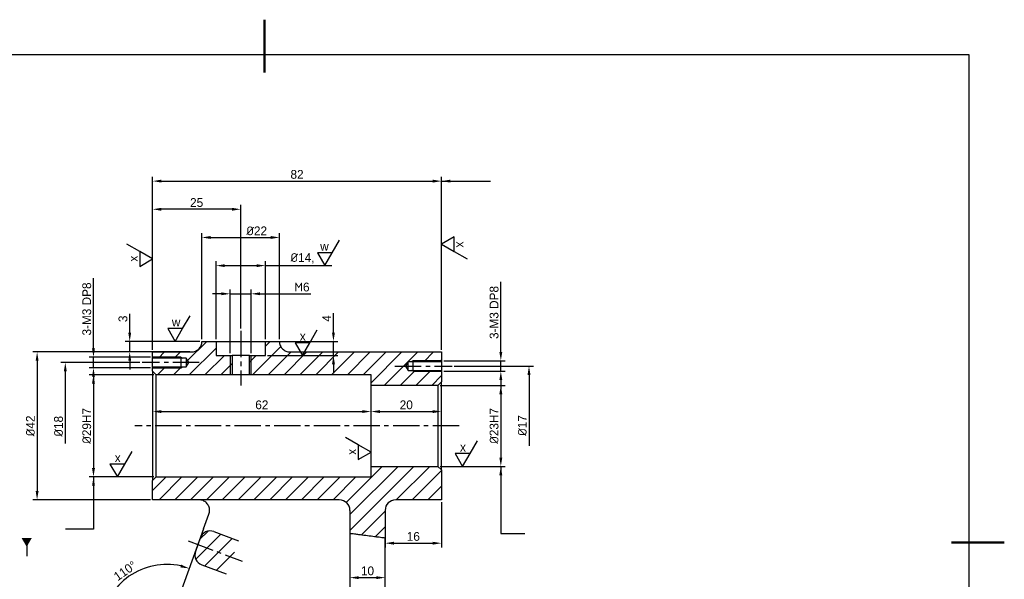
# Model space of a CAD drawing. Header units: millimetres. Extents: x 0 to 420, y 0 to 297.
# Tile 3 of 3: x 141 to 420, y 138 to 297. Entities that reach past the tile are written whole.
import ezdxf

# ---------------------------------------------------------------- set-up
doc = ezdxf.new("R2010")
doc.units = ezdxf.units.MM
doc.header["$LTSCALE"] = 10
doc.linetypes.add('CENTER2', pattern=[1.125, 0.75, -0.125, 0.125, -0.125])
doc.layers.get('0').update_dxf_attribs({"color": 3})
doc.layers.add('중심선', color=1, linetype='CENTER2')
doc.dimstyles.new('ISO-25', dxfattribs={"dimtxt": 2.5, "dimasz": 2.5, "dimexe": 1.25, "dimexo": 0.625, "dimtad": 1, "dimtxsty": 'Standard', "dimcen": 2.5, "dimclrd": 1, "dimclre": 1, "dimclrt": 2, "dimadec": 0, "dimazin": 0, "dimtfac": 1, "dimtmove": 0, "dimatfit": 3, "dimfxl": 1, "dimarcsym": 0})
doc.dimstyles.new('데이텀', dxfattribs={"dimtxt": 2.5, "dimasz": 2.5, "dimexe": 1.25, "dimexo": 0.625, "dimtad": 1, "dimtxsty": 'Standard', "dimcen": 2.5, "dimclrd": 1, "dimclre": 1, "dimclrt": 2, "dimadec": 0, "dimazin": 0, "dimtfac": 1, "dimtmove": 0, "dimatfit": 3, "dimldrblk": 'DATUMFILLED', "dimfxl": 1, "dimarcsym": 0})

# ---------------------------------------------------------------- blocks, each defined once
blk = doc.blocks.new('*D12')
at = {"color": 1, "lineweight": -2, "transparency": 16777216}
for p, q in [((259.89, 193.15), (278.35, 193.15)), ((277.1, 190.65), (277.1, 172.65)), ((259.89, 170.15), (278.35, 170.15))]:
    blk.add_line(p, q, dxfattribs=at)
at = {"color": 1, "transparency": 16777216}
for points in [[(276.68, 190.65), (277.52, 190.65), (277.1, 193.15)], [(276.68, 172.65), (277.52, 172.65), (277.1, 170.15)]]:
    blk.add_solid(points, dxfattribs=at)
at = {"layer": 'Defpoints', "color": 0, "transparency": 16777216}
for p in [(259.26, 193.15), (259.26, 170.15), (277.1, 170.15)]:
    blk.add_point(p, dxfattribs=at)
at = {"color": 2, "transparency": 16777216, "insert": (275.19, 181.65), "char_height": 2.5, "attachment_point": 5, "rotation": 90}
blk.add_mtext('{\\fISOCPEUR|b0|i0|c0|p34;%%C}23H7', dxfattribs=at)
blk = doc.blocks.new('*D14')
at = {"color": 1, "lineweight": -2, "transparency": 16777216}
for p, q in [((177.64, 202.65), (144.23, 202.65)), ((145.48, 200.15), (145.48, 163.15)), ((177.64, 160.65), (144.23, 160.65))]:
    blk.add_line(p, q, dxfattribs=at)
at = {"color": 1, "transparency": 16777216}
for points in [[(145.07, 200.15), (145.9, 200.15), (145.48, 202.65)], [(145.07, 163.15), (145.9, 163.15), (145.48, 160.65)]]:
    blk.add_solid(points, dxfattribs=at)
at = {"layer": 'Defpoints', "color": 0, "transparency": 16777216}
for p in [(178.26, 202.65), (145.48, 160.65), (178.26, 160.65)]:
    blk.add_point(p, dxfattribs=at)
at = {"color": 2, "transparency": 16777216, "insert": (143.58, 181.65), "char_height": 2.5, "attachment_point": 5, "rotation": 90}
blk.add_mtext('{\\fISOCPEUR|b0|i0|c0|p34;%%C}42', dxfattribs=at)
blk = doc.blocks.new('*D15')
at = {"color": 1, "lineweight": -2, "transparency": 16777216}
for p, q in [((178.64, 196.15), (160.23, 196.15)), ((161.48, 193.65), (161.48, 169.65)), ((178.64, 167.15), (160.23, 167.15))]:
    blk.add_line(p, q, dxfattribs=at)
at = {"color": 1, "transparency": 16777216}
for points in [[(161.07, 193.65), (161.9, 193.65), (161.48, 196.15)], [(161.07, 169.65), (161.9, 169.65), (161.48, 167.15)]]:
    blk.add_solid(points, dxfattribs=at)
at = {"layer": 'Defpoints', "color": 0, "transparency": 16777216}
for p in [(179.26, 196.15), (161.48, 167.15), (179.26, 167.15)]:
    blk.add_point(p, dxfattribs=at)
at = {"color": 2, "transparency": 16777216, "insert": (159.58, 181.65), "char_height": 2.5, "attachment_point": 5, "rotation": 90}
blk.add_mtext('{\\fISOCPEUR|b0|i0|c0|p34;%%C}29H7', dxfattribs=at)
blk = doc.blocks.new('*D26')
at = {"color": 1, "lineweight": -2, "transparency": 16777216}
blk.add_line((169.64, 123.65), (162.36, 123.65), dxfattribs=at)
blk.add_arc((182.26, 123.65), 18.66, 77.6835, 172.3165, dxfattribs=at)
at = {"color": 1, "transparency": 16777216}
for points in [[(186.36, 142.27), (186.13, 141.47), (188.64, 141.18)], [(164.19, 126.11), (163.36, 126.17), (163.61, 123.65)]]:
    blk.add_solid(points, dxfattribs=at)
at = {"layer": 'Defpoints', "color": 0, "transparency": 16777216}
for p in [(192.72, 152.37), (176.91, 141.52), (170.26, 123.65), (182.98, 125.62), (184.25, 123.65)]:
    blk.add_point(p, dxfattribs=at)
at = {"color": 2, "transparency": 16777216, "insert": (170.47, 140.49), "char_height": 2.5, "attachment_point": 5, "rotation": 35}
blk.add_mtext('110°', dxfattribs=at)
blk = doc.blocks.new('*D27')
at = {"color": 1, "lineweight": -2, "transparency": 16777216}
blk.add_line((180.76, 185.72), (237.76, 185.72), dxfattribs=at)
at = {"color": 1, "transparency": 16777216}
for points in [[(180.76, 186.13), (180.76, 185.3), (178.26, 185.72)], [(237.76, 186.13), (237.76, 185.3), (240.26, 185.72)]]:
    blk.add_solid(points, dxfattribs=at)
at = {"layer": 'Defpoints', "color": 0, "transparency": 16777216}
for p in [(178.26, 197.15), (240.26, 196.15), (240.26, 185.72)]:
    blk.add_point(p, dxfattribs=at)
at = {"color": 2, "transparency": 16777216, "insert": (209.26, 187.62), "char_height": 2.5, "attachment_point": 5}
blk.add_mtext('62', dxfattribs=at)
blk = doc.blocks.new('*D28')
at = {"color": 1, "lineweight": -2, "transparency": 16777216}
blk.add_line((242.76, 185.72), (257.76, 185.72), dxfattribs=at)
at = {"color": 1, "transparency": 16777216}
for points in [[(242.76, 186.13), (242.76, 185.3), (240.26, 185.72)], [(257.76, 186.13), (257.76, 185.3), (260.26, 185.72)]]:
    blk.add_solid(points, dxfattribs=at)
at = {"layer": 'Defpoints', "color": 0, "transparency": 16777216}
for p in [(240.26, 193.15), (260.26, 194.15), (260.26, 185.72)]:
    blk.add_point(p, dxfattribs=at)
at = {"color": 2, "transparency": 16777216, "insert": (250.26, 187.62), "char_height": 2.5, "attachment_point": 5}
blk.add_mtext('20', dxfattribs=at)
blk = doc.blocks.new('*D30')
at = {"color": 1, "lineweight": -2, "transparency": 16777216}
for p, q in [((260.26, 160.02), (260.26, 147.09)), ((244.26, 157.02), (244.26, 147.09)), ((246.76, 148.34), (257.76, 148.34))]:
    blk.add_line(p, q, dxfattribs=at)
at = {"color": 1, "transparency": 16777216}
for points in [[(246.76, 148.75), (246.76, 147.92), (244.26, 148.34)], [(257.76, 148.75), (257.76, 147.92), (260.26, 148.34)]]:
    blk.add_solid(points, dxfattribs=at)
at = {"layer": 'Defpoints', "color": 0, "transparency": 16777216}
for p in [(260.26, 160.65), (244.26, 157.65), (260.26, 148.34)]:
    blk.add_point(p, dxfattribs=at)
at = {"color": 2, "transparency": 16777216, "insert": (252.26, 150.25), "char_height": 2.5, "attachment_point": 5}
blk.add_mtext('16', dxfattribs=at)
blk = doc.blocks.new('*D32')
at = {"color": 1, "lineweight": -2, "transparency": 16777216}
for p, q in [((192.26, 206.27), (192.26, 236.41)), ((194.76, 235.16), (211.76, 235.16)), ((214.26, 206.27), (214.26, 236.41))]:
    blk.add_line(p, q, dxfattribs=at)
at = {"color": 1, "transparency": 16777216}
for points in [[(194.76, 235.57), (194.76, 234.74), (192.26, 235.16)], [(211.76, 235.57), (211.76, 234.74), (214.26, 235.16)]]:
    blk.add_solid(points, dxfattribs=at)
at = {"layer": 'Defpoints', "color": 0, "transparency": 16777216}
for p in [(214.26, 235.16), (192.26, 205.65), (214.26, 205.65)]:
    blk.add_point(p, dxfattribs=at)
at = {"color": 2, "transparency": 16777216, "insert": (207.8, 237.03), "char_height": 2.5, "attachment_point": 5}
blk.add_mtext('{\\fISOCPEUR|b0|i0|c0|p34;%%C}22', dxfattribs=at)
blk = doc.blocks.new('*D33')
at = {"color": 1, "lineweight": -2, "transparency": 16777216}
for p, q in [((178.26, 203.27), (178.26, 252.41)), ((260.26, 203.27), (260.26, 252.41)), ((180.76, 251.16), (257.76, 251.16))]:
    blk.add_line(p, q, dxfattribs=at)
at = {"color": 1, "transparency": 16777216}
for points in [[(180.76, 251.57), (180.76, 250.74), (178.26, 251.16)], [(257.76, 251.57), (257.76, 250.74), (260.26, 251.16)]]:
    blk.add_solid(points, dxfattribs=at)
at = {"layer": 'Defpoints', "color": 0, "transparency": 16777216}
for p in [(260.26, 251.16), (178.26, 202.65), (260.26, 202.65)]:
    blk.add_point(p, dxfattribs=at)
at = {"color": 2, "transparency": 16777216, "insert": (219.26, 253.06), "char_height": 2.5, "attachment_point": 5}
blk.add_mtext('82', dxfattribs=at)
blk = doc.blocks.new('*D34')
at = {"color": 1, "lineweight": -2, "transparency": 16777216}
for p, q in [((178.26, 203.27), (178.26, 244.41)), ((200.76, 243.16), (180.76, 243.16)), ((203.26, 209.27), (203.26, 244.41))]:
    blk.add_line(p, q, dxfattribs=at)
at = {"color": 1, "transparency": 16777216}
for points in [[(180.76, 243.57), (180.76, 242.74), (178.26, 243.16)], [(200.76, 243.57), (200.76, 242.74), (203.26, 243.16)]]:
    blk.add_solid(points, dxfattribs=at)
at = {"layer": 'Defpoints', "color": 0, "transparency": 16777216}
for p in [(178.26, 243.16), (203.26, 208.65), (178.26, 202.65)]:
    blk.add_point(p, dxfattribs=at)
at = {"color": 2, "transparency": 16777216, "insert": (190.76, 245.06), "char_height": 2.5, "attachment_point": 5}
blk.add_mtext('25', dxfattribs=at)
blk = doc.blocks.new('*D35')
at = {"color": 1, "lineweight": -2, "transparency": 16777216}
for p, q in [((196.26, 206.27), (196.26, 228.41)), ((198.76, 227.16), (207.76, 227.16)), ((210.26, 206.27), (210.26, 228.41)), ((210.26, 227.16), (224.77, 227.16))]:
    blk.add_line(p, q, dxfattribs=at)
at = {"color": 1, "transparency": 16777216}
for points in [[(198.76, 227.57), (198.76, 226.74), (196.26, 227.16)], [(207.76, 227.57), (207.76, 226.74), (210.26, 227.16)]]:
    blk.add_solid(points, dxfattribs=at)
at = {"layer": 'Defpoints', "color": 0, "transparency": 16777216}
for p in [(210.26, 227.16), (196.26, 205.65), (210.26, 205.65)]:
    blk.add_point(p, dxfattribs=at)
at = {"color": 2, "transparency": 16777216, "insert": (220.81, 229.22), "char_height": 2.5, "attachment_point": 5}
blk.add_mtext('{\\fISOCPEUR|b0|i0|c0|p34;%%C}14,', dxfattribs=at)
blk = doc.blocks.new('*D36')
at = {"color": 1, "lineweight": -2, "transparency": 16777216}
for p, q in [((197.76, 219.16), (195.26, 219.16)), ((200.26, 202.27), (200.26, 220.41)), ((200.26, 219.16), (206.26, 219.16)), ((206.26, 202.27), (206.26, 220.41)), ((208.76, 219.16), (223.16, 219.16))]:
    blk.add_line(p, q, dxfattribs=at)
at = {"color": 1, "transparency": 16777216}
for points in [[(197.76, 219.58), (197.76, 218.75), (200.26, 219.16)], [(208.76, 219.58), (208.76, 218.75), (206.26, 219.16)]]:
    blk.add_solid(points, dxfattribs=at)
at = {"layer": 'Defpoints', "color": 0, "transparency": 16777216}
for p in [(206.26, 219.16), (200.26, 201.65), (206.26, 201.65)]:
    blk.add_point(p, dxfattribs=at)
at = {"color": 2, "transparency": 16777216, "insert": (220.66, 221.07), "char_height": 2.5, "attachment_point": 5}
blk.add_mtext('{\\fISOCPEUR|b0|i0|c0|p34;M}6', dxfattribs=at)
blk = doc.blocks.new('*D37')
at = {"color": 1, "lineweight": -2, "transparency": 16777216}
for p, q in [((229.59, 208.15), (229.59, 213.65)), ((210.89, 205.65), (230.84, 205.65)), ((229.59, 201.65), (229.59, 205.65)), ((210.89, 201.65), (230.84, 201.65)), ((229.59, 199.15), (229.59, 196.65))]:
    blk.add_line(p, q, dxfattribs=at)
at = {"color": 1, "transparency": 16777216}
for points in [[(229.18, 208.15), (230.01, 208.15), (229.59, 205.65)], [(229.18, 199.15), (230.01, 199.15), (229.59, 201.65)]]:
    blk.add_solid(points, dxfattribs=at)
at = {"layer": 'Defpoints', "color": 0, "transparency": 16777216}
for p in [(210.26, 205.65), (210.26, 201.65), (229.59, 201.65)]:
    blk.add_point(p, dxfattribs=at)
at = {"color": 2, "transparency": 16777216, "insert": (227.69, 212.15), "char_height": 2.5, "attachment_point": 5, "rotation": 90}
blk.add_mtext('4', dxfattribs=at)
blk = doc.blocks.new('*D38')
at = {"color": 1, "lineweight": -2, "transparency": 16777216}
for p, q in [((161.48, 203.65), (161.48, 223.56)), ((177.64, 201.15), (160.23, 201.15)), ((161.48, 198.15), (161.48, 201.15)), ((177.64, 198.15), (160.23, 198.15)), ((161.48, 195.65), (161.48, 193.15))]:
    blk.add_line(p, q, dxfattribs=at)
at = {"color": 1, "transparency": 16777216}
for points in [[(161.07, 203.65), (161.9, 203.65), (161.48, 201.15)], [(161.07, 195.65), (161.9, 195.65), (161.48, 198.15)]]:
    blk.add_solid(points, dxfattribs=at)
at = {"layer": 'Defpoints', "color": 0, "transparency": 16777216}
for p in [(178.26, 201.15), (161.48, 198.15), (178.26, 198.15)]:
    blk.add_point(p, dxfattribs=at)
at = {"color": 2, "transparency": 16777216, "insert": (159.58, 214.85), "char_height": 2.5, "attachment_point": 5, "rotation": 90}
blk.add_mtext('3-M3 DP8', dxfattribs=at)
blk = doc.blocks.new('*D39')
at = {"color": 1, "lineweight": -2, "transparency": 16777216}
for p, q in [((277.1, 202.65), (277.1, 222.56)), ((260.89, 200.15), (278.35, 200.15)), ((277.1, 197.15), (277.1, 200.15)), ((260.89, 197.15), (278.35, 197.15)), ((277.1, 194.65), (277.1, 192.15))]:
    blk.add_line(p, q, dxfattribs=at)
at = {"color": 1, "transparency": 16777216}
for points in [[(276.68, 202.65), (277.52, 202.65), (277.1, 200.15)], [(276.68, 194.65), (277.52, 194.65), (277.1, 197.15)]]:
    blk.add_solid(points, dxfattribs=at)
at = {"layer": 'Defpoints', "color": 0, "transparency": 16777216}
for p in [(260.26, 200.15), (260.26, 197.15), (277.1, 197.15)]:
    blk.add_point(p, dxfattribs=at)
at = {"color": 2, "transparency": 16777216, "insert": (275.19, 213.85), "char_height": 2.5, "attachment_point": 5, "rotation": 90}
blk.add_mtext('3-M3 DP8', dxfattribs=at)
blk = doc.blocks.new('*D40')
at = {"color": 1, "lineweight": -2, "transparency": 16777216}
for p, q in [((171.76, 208.15), (171.76, 213.45)), ((191.64, 205.65), (170.51, 205.65)), ((171.76, 202.65), (171.76, 205.65)), ((188.84, 202.65), (170.51, 202.65)), ((171.76, 200.15), (171.76, 197.65))]:
    blk.add_line(p, q, dxfattribs=at)
at = {"color": 1, "transparency": 16777216}
for points in [[(171.35, 208.15), (172.18, 208.15), (171.76, 205.65)], [(171.35, 200.15), (172.18, 200.15), (171.76, 202.65)]]:
    blk.add_solid(points, dxfattribs=at)
at = {"layer": 'Defpoints', "color": 0, "transparency": 16777216}
for p in [(192.26, 205.65), (171.76, 202.65), (189.46, 202.65)]:
    blk.add_point(p, dxfattribs=at)
at = {"color": 2, "transparency": 16777216, "insert": (169.86, 212.05), "char_height": 2.5, "attachment_point": 5, "rotation": 90}
blk.add_mtext('3', dxfattribs=at)
blk = doc.blocks.new('*D41')
at = {"color": 1, "lineweight": -2, "transparency": 16777216}
blk.add_line((236.76, 138.56), (241.76, 138.56), dxfattribs=at)
at = {"color": 1, "transparency": 16777216}
for points in [[(236.76, 138.97), (236.76, 138.14), (234.26, 138.56)], [(241.76, 138.97), (241.76, 138.14), (244.26, 138.56)]]:
    blk.add_solid(points, dxfattribs=at)
at = {"layer": 'Defpoints', "color": 0, "transparency": 16777216}
for p in [(234.26, 142.15), (244.26, 142.15), (244.26, 138.56)]:
    blk.add_point(p, dxfattribs=at)
at = {"color": 2, "transparency": 16777216, "insert": (239.26, 140.47), "char_height": 2.5, "attachment_point": 5}
blk.add_mtext('10', dxfattribs=at)
blk = doc.blocks.new('_DatumFilled')
at = {"color": 0, "linetype": 'ByBlock'}
blk.add_solid([(0, 0.58), (-1, 0), (0, -0.58)], dxfattribs=at)

msp = doc.modelspace()

# ---------------------------------------------------------------- hatches: boundary and pattern name
h = msp.add_hatch()
h.set_pattern_fill('ANSI31', color=1)
h.set_pattern_definition([(45, (0, 52.4072), (-2.245064, 2.245064), [])])
edge = h.paths.add_edge_path()
edge.add_line((260.262, 169.146), (259.262, 170.146))
edge.add_line((259.262, 170.146), (240.262, 170.146))
edge.add_line((240.262, 170.146), (240.262, 167.146))
edge.add_line((240.262, 167.146), (179.262, 167.146))
edge.add_line((179.262, 167.146), (178.262, 166.146))
edge.add_line((178.262, 166.146), (178.262, 160.646))
edge.add_line((178.262, 160.646), (231.262, 160.646))
edge.add_arc((231.262, 157.646), 3, 0, 90, ccw=False)
edge.add_line((234.262, 157.646), (234.262, 151.08))
edge.add_spline(control_points=[(234.262, 151.08), (234.262, 151.08), (234.264, 151.08), (234.292, 151.076), (234.394, 151.063), (234.721, 151.021), (234.933, 150.994), (235.418, 150.932), (235.677, 150.899), (236.15, 150.838), (236.35, 150.812), (236.711, 150.765), (236.87, 150.744), (237.104, 150.714), (237.177, 150.704), (237.254, 150.694), (237.258, 150.694), (237.262, 150.693)], knot_values=[0.9886869, 0.9886869, 0.9886869, 0.9886869, 1.0083345, 1.0083345, 1.1335614, 1.1335614, 1.2467545, 1.2467545, 1.3450062, 1.3450062, 1.4101466, 1.4101466, 1.459102, 1.459102, 1.4814099, 1.4814099, 1.4825338, 1.4825338, 1.4825338, 1.4825338], degree=3, periodic=0)
edge.add_spline(control_points=[(237.262, 150.693), (238.591, 150.52), (239.926, 150.345), (241.262, 150.172)], knot_values=[0.0504606, 0.0504606, 0.0504606, 0.0504606, 0.4548192, 0.4548192, 0.4548192, 0.4548192], degree=3, periodic=0)
edge.add_spline(control_points=[(241.262, 150.172), (241.315, 150.165), (241.369, 150.158), (241.48, 150.143), (241.539, 150.136), (241.686, 150.117), (241.776, 150.105), (242.099, 150.064), (242.327, 150.034), (242.839, 149.969), (243.108, 149.935), (243.612, 149.871), (243.829, 149.843), (244.156, 149.802), (244.248, 149.791), (244.261, 149.789), (244.262, 149.789), (244.262, 149.789)], knot_values=[2.4490135, 2.4490135, 2.4490135, 2.4490135, 2.4651781, 2.4651781, 2.4827903, 2.4827903, 2.5099863, 2.5099863, 2.5820259, 2.5820259, 2.6798578, 2.6798578, 2.7939078, 2.7939078, 2.920539, 2.920539, 2.930234, 2.930234, 2.930234, 2.930234], degree=3, periodic=0)
edge.add_line((244.262, 149.789), (244.262, 157.646))
edge.add_arc((247.262, 157.646), 3, 90, 180, ccw=False)
edge.add_line((247.262, 160.646), (260.262, 160.646))
edge.add_line((260.262, 160.646), (260.262, 169.146))
edge = h.paths.add_edge_path()
edge.add_line((250.762, 199.876), (252.262, 199.876))
edge.add_line((252.262, 199.876), (252.262, 200.146))
edge.add_line((252.262, 200.146), (260.262, 200.146))
edge.add_line((260.262, 200.146), (260.262, 202.646))
edge.add_line((260.262, 202.646), (217.262, 202.646))
edge.add_spline(control_points=[(217.262, 202.646), (216.871, 202.646), (216.484, 202.722), (215.762, 203.019), (215.433, 203.236), (214.876, 203.785), (214.655, 204.111), (214.423, 204.656), (214.363, 204.849), (214.282, 205.244), (214.262, 205.445), (214.262, 205.646)], knot_values=[-0.4724442, -0.4724442, -0.4724442, -0.4724442, -0.3552509, -0.3552509, -0.2380576, -0.2380576, -0.1208642, -0.1208642, -0.0604321, -0.0604321, 0, 0, 0, 0], degree=3, periodic=0)
edge.add_line((214.262, 205.646), (210.262, 205.646))
edge.add_line((210.262, 205.646), (210.262, 201.646))
edge.add_line((210.262, 201.646), (206.262, 201.646))
edge.add_line((206.262, 201.646), (206.262, 196.146))
edge.add_line((206.262, 196.146), (240.262, 196.146))
edge.add_line((240.262, 196.146), (240.262, 193.146))
edge.add_line((240.262, 193.146), (259.262, 193.146))
edge.add_line((259.262, 193.146), (260.262, 194.146))
edge.add_line((260.262, 194.146), (260.262, 197.146))
edge.add_line((260.262, 197.146), (252.262, 197.146))
edge.add_line((252.262, 197.146), (252.262, 197.417))
edge.add_line((252.262, 197.417), (250.762, 197.417))
edge.add_line((250.762, 197.417), (250.023, 198.646))
edge.add_line((250.023, 198.646), (250.762, 199.876))
edge = h.paths.add_edge_path()
edge.add_line((200.262, 201.646), (196.262, 201.646))
edge.add_line((196.262, 201.646), (196.262, 205.646))
edge.add_line((196.262, 205.646), (192.262, 205.646))
edge.add_spline(control_points=[(192.262, 205.646), (192.262, 205.255), (192.186, 204.868), (191.889, 204.146), (191.671, 203.817), (191.123, 203.261), (190.797, 203.039), (190.252, 202.807), (190.059, 202.747), (189.664, 202.666), (189.463, 202.646), (189.262, 202.646)], knot_values=[-0.4724442, -0.4724442, -0.4724442, -0.4724442, -0.3552509, -0.3552509, -0.2380576, -0.2380576, -0.1208642, -0.1208642, -0.0604321, -0.0604321, 0, 0, 0, 0], degree=3, periodic=0)
edge.add_line((189.262, 202.646), (178.262, 202.646))
edge.add_line((178.262, 202.646), (178.262, 201.146))
edge.add_line((178.262, 201.146), (186.262, 201.146))
edge.add_line((186.262, 201.146), (186.262, 200.876))
edge.add_line((186.262, 200.876), (187.762, 200.876))
edge.add_line((187.762, 200.876), (188.501, 199.646))
edge.add_line((188.501, 199.646), (187.762, 198.417))
edge.add_line((187.762, 198.417), (186.262, 198.417))
edge.add_line((186.262, 198.417), (186.262, 198.146))
edge.add_line((186.262, 198.146), (178.262, 198.146))
edge.add_line((178.262, 198.146), (178.262, 197.146))
edge.add_line((178.262, 197.146), (179.262, 196.146))
edge.add_line((179.262, 196.146), (200.262, 196.146))
edge.add_line((200.262, 196.146), (200.262, 201.646))
h.paths.add_polyline_path([(186.262, 201.146), (178.262, 201.146), (178.262, 200.876), (186.262, 200.876)], flags=17)
h.paths.add_polyline_path([(186.262, 198.417), (178.262, 198.417), (178.262, 198.146), (186.262, 198.146)], flags=17)
h.paths.add_polyline_path([(200.803, 201.646), (200.262, 201.646), (200.262, 196.146), (200.803, 196.146)])
h.paths.add_polyline_path([(206.262, 201.646), (205.72, 201.646), (205.72, 196.146), (206.262, 196.146)])
h.paths.add_polyline_path([(260.262, 200.146), (252.262, 200.146), (252.262, 199.876), (260.262, 199.876)], flags=17)
h.paths.add_polyline_path([(260.262, 197.417), (252.262, 197.417), (252.262, 197.146), (260.262, 197.146)], flags=17)
h = msp.add_hatch()
h.set_pattern_fill('ANSI31', color=1)
h.set_pattern_definition([(45, (142.9376, -7.0642), (-2.245064, 2.245064), [])])
h.paths.add_polyline_path([(200.914, 144.29), (191.12, 147.982), (190.44, 146.007, 0.4056093), (192.219, 142.224), (199.15, 139.611)])
h.paths.add_polyline_path([(202.678, 148.968), (195.637, 151.623, 0.4228705), (191.741, 149.791), (191.12, 147.982), (200.914, 144.29)])

# ---------------------------------------------------------------- linework, layer by layer
at = {"lineweight": 50}
for p, q in [((210, 297), (210, 282)), ((420, 148.5), (405, 148.5))]:
    msp.add_line(p, q, dxfattribs=at)
at = {"color": 4}
for p, q in [((410, 287), (10, 287)), ((410, 10), (410, 287))]:
    msp.add_line(p, q, dxfattribs=at)
at = {"color": 1}
for p, q in [((263.899, 235.344), (260.262, 233.244)), ((263.899, 231.144), (263.899, 235.344)), ((174.625, 231.143), (170.987, 233.243)), ((229.222, 230.793), (231.322, 234.43)), ((260.262, 233.244), (263.899, 231.144)), ((174.625, 231.143), (174.625, 226.943)), ((178.262, 229.043), (174.625, 231.143)), ((229.222, 230.793), (225.022, 230.793)), ((225.022, 230.793), (227.122, 227.155)), ((227.122, 227.155), (229.222, 230.793)), ((263.899, 231.144), (267.536, 229.044)), ((174.625, 226.943), (178.262, 229.043)), ((224.354, 227.155), (229.146, 227.155)), ((186.795, 209.283), (188.895, 212.921)), ((186.795, 209.283), (182.595, 209.283)), ((182.595, 209.283), (184.695, 205.646)), ((184.695, 205.646), (186.795, 209.283)), ((222.891, 205.283), (224.991, 208.921)), ((222.891, 205.283), (218.691, 205.283)), ((218.691, 205.283), (220.791, 201.646)), ((220.791, 201.646), (222.891, 205.283)), ((200.262, 201.646), (200.262, 196.146)), ((206.262, 196.146), (206.262, 201.646)), ((174.637, 199.646), (152.234, 199.646)), ((186.262, 201.146), (178.262, 201.146)), ((186.262, 201.146), (186.73, 200.876)), ((252.262, 200.146), (251.793, 199.876)), ((260.262, 200.146), (252.262, 200.146)), ((263.887, 198.646), (286.349, 198.646)), ((153.484, 197.146), (153.484, 176.654)), ((178.262, 198.146), (186.262, 198.146)), ((186.262, 198.146), (186.73, 198.417)), ((252.262, 197.146), (251.793, 197.417)), ((252.262, 197.146), (260.262, 197.146)), ((285.099, 196.146), (285.099, 176.004)), ((236.625, 176.289), (232.987, 178.389)), ((236.625, 176.289), (236.625, 172.089)), ((240.262, 174.189), (236.625, 176.289)), ((268.362, 173.783), (270.462, 177.421)), ((170.367, 170.783), (172.467, 174.421)), ((236.625, 172.089), (240.262, 174.189)), ((268.362, 173.783), (264.162, 173.783)), ((264.162, 173.783), (266.262, 170.146)), ((266.262, 170.146), (268.362, 173.783)), ((170.367, 170.783), (166.167, 170.783)), ((166.167, 170.783), (168.267, 167.146)), ((168.267, 167.146), (170.367, 170.783)), ((195.637, 151.623), (202.678, 148.968)), ((191.741, 149.791), (190.44, 146.007)), ((192.219, 142.224), (199.15, 139.611))]:
    msp.add_line(p, q, dxfattribs=at)
for p, q in [((192.262, 205.646), (196.262, 205.646)), ((196.262, 205.646), (196.262, 201.646)), ((196.262, 205.646), (210.262, 205.646)), ((210.262, 205.646), (214.262, 205.646)), ((210.262, 201.646), (210.262, 205.646)), ((178.262, 202.646), (189.262, 202.646)), ((178.262, 200.876), (178.262, 202.646)), ((196.262, 201.646), (200.803, 201.646)), ((200.803, 201.646), (200.803, 196.146)), ((205.72, 201.646), (200.803, 201.646)), ((205.72, 201.646), (210.262, 201.646)), ((205.72, 196.146), (205.72, 201.646)), ((217.262, 202.646), (260.262, 202.646)), ((260.262, 202.646), (260.262, 199.876)), ((187.762, 200.876), (178.262, 200.876)), ((178.262, 198.417), (178.262, 200.876)), ((186.262, 201.146), (186.262, 198.146)), ((188.501, 199.646), (187.762, 200.876)), ((187.762, 200.876), (187.762, 198.417)), ((187.762, 198.417), (188.501, 199.646)), ((250.762, 199.876), (250.023, 198.646)), ((250.023, 198.646), (250.762, 197.417)), ((260.262, 199.876), (250.762, 199.876)), ((250.762, 197.417), (250.762, 199.876)), ((252.262, 197.146), (252.262, 200.146)), ((260.262, 199.876), (260.262, 197.417)), ((178.262, 198.417), (187.762, 198.417)), ((178.262, 197.146), (178.262, 198.417)), ((179.262, 196.146), (178.262, 197.146)), ((178.262, 197.146), (178.262, 166.146)), ((205.72, 196.146), (179.262, 196.146)), ((179.262, 167.146), (179.262, 196.146)), ((240.262, 196.146), (205.72, 196.146)), ((240.262, 193.146), (240.262, 196.146)), ((250.762, 197.417), (260.262, 197.417)), ((260.262, 197.417), (260.262, 194.146)), ((259.262, 193.146), (240.262, 193.146)), ((240.262, 170.146), (240.262, 193.146)), ((260.262, 194.146), (259.262, 193.146)), ((259.262, 193.146), (259.262, 170.146)), ((260.262, 169.146), (260.262, 194.146)), ((240.262, 170.146), (259.262, 170.146)), ((240.262, 167.146), (240.262, 170.146)), ((259.262, 170.146), (260.262, 169.146)), ((260.262, 169.146), (260.262, 160.646)), ((178.262, 166.146), (179.262, 167.146)), ((178.262, 160.646), (178.262, 166.146)), ((179.262, 167.146), (240.262, 167.146)), ((231.262, 160.646), (178.262, 160.646)), ((260.262, 160.646), (247.262, 160.646)), ((192.718, 152.373), (194.263, 156.62)), ((234.262, 157.646), (234.262, 126.646)), ((244.262, 157.646), (244.262, 149.789)), ((192.718, 152.373), (182.98, 125.62)), ((244.262, 126.646), (244.262, 149.789))]:
    msp.add_line(p, q)
for centre, start, end in [((231.262, 157.646), 0, 90), ((247.262, 157.646), 90, 180)]:
    msp.add_arc(centre, 3, start, end)
for centre, start, end in [((194.578, 148.816), 69.34328, 161.03154), ((193.278, 145.031), 161.03154, 249.34328)]:
    msp.add_arc(centre, 3, start, end, dxfattribs=at)
for points, knots in [([(189.262, 202.646), (189.463, 202.646), (189.664, 202.666), (190.059, 202.747), (190.252, 202.807), (190.797, 203.039), (191.123, 203.261), (191.671, 203.817), (191.889, 204.146), (192.186, 204.868), (192.262, 205.255), (192.262, 205.646)], [-0.47244424, -0.47244424, -0.47244424, -0.47244424, -0.41201213, -0.41201213, -0.35158003, -0.35158003, -0.23438668, -0.23438668, -0.11719334, -0.11719334, 0, 0, 0, 0]), ([(214.262, 205.646), (214.262, 205.445), (214.282, 205.244), (214.363, 204.849), (214.423, 204.656), (214.655, 204.111), (214.876, 203.785), (215.433, 203.236), (215.762, 203.019), (216.484, 202.722), (216.871, 202.646), (217.262, 202.646)], [-0.47244424, -0.47244424, -0.47244424, -0.47244424, -0.41201213, -0.41201213, -0.35158003, -0.35158003, -0.23438668, -0.23438668, -0.11719334, -0.11719334, 0, 0, 0, 0]), ([(194.263, 156.62), (194.388, 156.961), (194.449, 157.322), (194.439, 158.076), (194.358, 158.462), (194.051, 159.181), (193.83, 159.507), (193.274, 160.056), (192.945, 160.273), (192.222, 160.57), (191.835, 160.646), (191.444, 160.646)], [-0.5777261, -0.5777261, -0.5777261, -0.5777261, -0.46877337, -0.46877337, -0.35158003, -0.35158003, -0.23438668, -0.23438668, -0.11719334, -0.11719334, 0, 0, 0, 0])]:
    msp.add_open_spline(points, degree=3, knots=knots)
for points, knots in [([(237.262, 150.693), (237.258, 150.694), (237.254, 150.694), (237.177, 150.704), (237.104, 150.714), (236.87, 150.744), (236.711, 150.765), (236.35, 150.812), (236.15, 150.838), (235.677, 150.899), (235.418, 150.932), (234.933, 150.994), (234.721, 151.021), (234.394, 151.063), (234.292, 151.076), (234.264, 151.08), (234.262, 151.08), (234.262, 151.08)], [0.9886869, 0.9886869, 0.9886869, 0.9886869, 0.98981079, 0.98981079, 1.01211871, 1.01211871, 1.06107418, 1.06107418, 1.1262145, 1.1262145, 1.22446628, 1.22446628, 1.33765932, 1.33765932, 1.4628862, 1.4628862, 1.48253384, 1.48253384, 1.48253384, 1.48253384]), ([(244.262, 149.789), (244.262, 149.789), (244.261, 149.789), (244.248, 149.791), (244.156, 149.802), (243.829, 149.843), (243.612, 149.871), (243.108, 149.935), (242.839, 149.969), (242.327, 150.034), (242.099, 150.064), (241.776, 150.105), (241.686, 150.117), (241.539, 150.136), (241.48, 150.143), (241.369, 150.158), (241.315, 150.165), (241.262, 150.172)], [2.4490135, 2.4490135, 2.4490135, 2.4490135, 2.4587085, 2.4587085, 2.58533968, 2.58533968, 2.69938965, 2.69938965, 2.79722154, 2.79722154, 2.8692612, 2.8692612, 2.89645715, 2.89645715, 2.91406944, 2.91406944, 2.93023399, 2.93023399, 2.93023399, 2.93023399])]:
    msp.add_open_spline(points, degree=3, knots=knots, dxfattribs=at)
msp.add_open_spline([(241.262, 150.172), (239.926, 150.345), (238.591, 150.52), (237.262, 150.693)], degree=3, dxfattribs=at)
for points in [[(153.068, 197.146), (153.901, 197.146), (153.484, 199.646)], [(284.682, 196.146), (285.515, 196.146), (285.099, 198.646)]]:
    msp.add_solid(points, dxfattribs=at)
at = {"layer": '중심선'}
for p, q in [((203.262, 208.646), (203.262, 193.146)), ((191.501, 199.646), (175.262, 199.646)), ((247.023, 198.646), (263.262, 198.646)), ((265.262, 181.646), (173.262, 181.646)), ((188.312, 149.041), (203.721, 143.232))]:
    msp.add_line(p, q, dxfattribs=at)

# ---------------------------------------------------------------- texts
at = {"color": 1, "char_height": 2.5, "attachment_point": 1}
for s, insert in [('w', (225.832, 233.886)), ('w', (183.734, 212.377)), ('x', (220.047, 208.377)), ('x', (265.517, 176.877)), ('x', (167.522, 173.877))]:
    msp.add_mtext_dynamic_manual_height_columns(s, width=2.74226, gutter_width=12.5, heights=[0], dxfattribs=dict(at, insert=insert))
for insert, rotation in [((266.992, 233.988), 270), ((171.531, 228.298), 90), ((233.531, 173.445), 90)]:
    msp.add_mtext_dynamic_manual_height_columns('x', width=2.74226, gutter_width=12.5, heights=[0], dxfattribs=dict(at, insert=insert, rotation=rotation))
at = {"color": 2, "char_height": 2.5, "attachment_point": 5, "rotation": 90}
for s, insert in [('{\\fISOCPEUR|b0|i0|c0|p34;%%C}18', (151.574, 181.539)), ('{\\fISOCPEUR|b0|i0|c0|p34;%%C}17', (283.189, 181.755))]:
    msp.add_mtext(s, dxfattribs=dict(at, insert=insert))

# ---------------------------------------------------------------- dimensions: what is measured, and where the dimension line sits
for base, p1, p2, picture, middle in [((260.262, 251.155), (178.262, 202.646), (260.262, 202.646), '*D33', (219.262, 251.155)), ((178.262, 243.155), (203.262, 208.646), (178.262, 202.646), '*D34', (190.762, 243.155))]:
    dim = msp.add_linear_dim(base=base, p1=p1, p2=p2, dimstyle='ISO-25', override={"dimtmove": 0})
    dim.commit()
    dim.dimension.update_dxf_attribs({"geometry": picture, "text_midpoint": middle, "dimtype": 160})
for base, p1, p2, text, picture, middle in [((214.262, 235.155), (192.262, 205.646), (214.262, 205.646), '{\\fISOCPEUR|b0|i0|c0|p34;%%C}<>', '*D32', (207.797, 235.155)), ((210.262, 227.155), (196.262, 205.646), (210.262, 205.646), '{\\fISOCPEUR|b0|i0|c0|p34;%%C}<>,', '*D35', (220.81, 227.155)), ((206.262, 219.164), (200.262, 201.646), (206.262, 201.646), '{\\fISOCPEUR|b0|i0|c0|p34;M}<>', '*D36', (220.66, 219.164))]:
    dim = msp.add_linear_dim(base=base, p1=p1, p2=p2, text=text, dimstyle='ISO-25')
    dim.commit()
    dim.dimension.update_dxf_attribs({"geometry": picture, "text_midpoint": middle, "dimtype": 160})
for base, p1, p2, picture, middle in [((161.484, 198.146), (178.262, 201.146), (178.262, 198.146), '*D38', (161.484, 214.854)), ((277.099, 197.146), (260.262, 200.146), (260.262, 197.146), '*D39', (277.099, 213.854))]:
    dim = msp.add_linear_dim(base=base, p1=p1, p2=p2, angle=90, text='3-M<> DP8', dimstyle='ISO-25')
    dim.commit()
    dim.dimension.update_dxf_attribs({"geometry": picture, "text_midpoint": middle, "dimtype": 160})
for base, p1, p2, picture, middle in [((171.762, 202.646), (192.262, 205.646), (189.463, 202.646), '*D40', (171.762, 212.047)), ((229.595, 201.646), (210.262, 205.646), (210.262, 201.646), '*D37', (229.595, 212.147))]:
    dim = msp.add_linear_dim(base=base, p1=p1, p2=p2, angle=90, dimstyle='ISO-25')
    dim.commit()
    dim.dimension.update_dxf_attribs({"geometry": picture, "text_midpoint": middle, "dimtype": 160})
for base, p1, p2, text, picture, middle in [((145.484, 160.646), (178.262, 202.646), (178.262, 160.646), '{\\fISOCPEUR|b0|i0|c0|p34;%%C}<>', '*D14', (145.484, 181.646)), ((161.484, 167.146), (179.262, 196.146), (179.262, 167.146), '{\\fISOCPEUR|b0|i0|c0|p34;%%C}<>H7', '*D15', (161.484, 181.646)), ((277.099, 170.146), (259.262, 193.146), (259.262, 170.146), '{\\fISOCPEUR|b0|i0|c0|p34;%%C}<>H7', '*D12', (277.099, 181.646))]:
    dim = msp.add_linear_dim(base=base, p1=p1, p2=p2, angle=90, text=text, dimstyle='ISO-25', override={"dimtmove": 0})
    dim.commit()
    dim.dimension.update_dxf_attribs({"geometry": picture, "text_midpoint": middle, "dimtype": 160})
for base, p1, p2, picture, middle in [((240.262, 185.718), (178.262, 197.146), (240.262, 196.146), '*D27', (209.262, 187.625)), ((260.262, 185.718), (240.262, 193.146), (260.262, 194.146), '*D28', (250.262, 187.625)), ((244.262, 138.555), (234.262, 142.146), (244.262, 142.146), '*D41', (239.262, 140.465))]:
    dim = msp.add_linear_dim(base=base, p1=p1, p2=p2, dimstyle='ISO-25', override={"dimse1": 1, "dimse2": 1})
    dim.commit()
    dim.dimension.update_dxf_attribs({"geometry": picture, "text_midpoint": middle})
dim = msp.add_linear_dim(base=(260.262, 148.335), p1=(244.262, 157.646), p2=(260.262, 160.646), dimstyle='ISO-25')
dim.commit()
dim.dimension.update_dxf_attribs({"geometry": '*D30', "text_midpoint": (252.262, 150.245)})
dim = msp.add_angular_dim_2l(base=(176.911, 141.519), line1=((184.251, 123.646), (170.262, 123.646)), line2=((192.718, 152.373), (182.98, 125.62)), dimstyle='ISO-25')
dim.commit()
dim.dimension.update_dxf_attribs({"geometry": '*D26', "text_midpoint": (170.466, 140.493)})

# ---------------------------------------------------------------- leaders
for points, dimstyle in [([(260.262, 251.155), (274.183, 251.155)], 'ISO-25'), ([(277.099, 170.146), (277.099, 151.1), (283.878, 151.1)], 'ISO-25'), ([(161.484, 167.146), (161.484, 152.31), (153.556, 152.31)], 'ISO-25'), ([(142.523, 149.81), (142.523, 144.69)], '데이텀')]:
    msp.add_leader(points, dimstyle=dimstyle, override={"dimgap": 0.625, "dimtad": 0})

doc.saveas('drawing.dxf')
